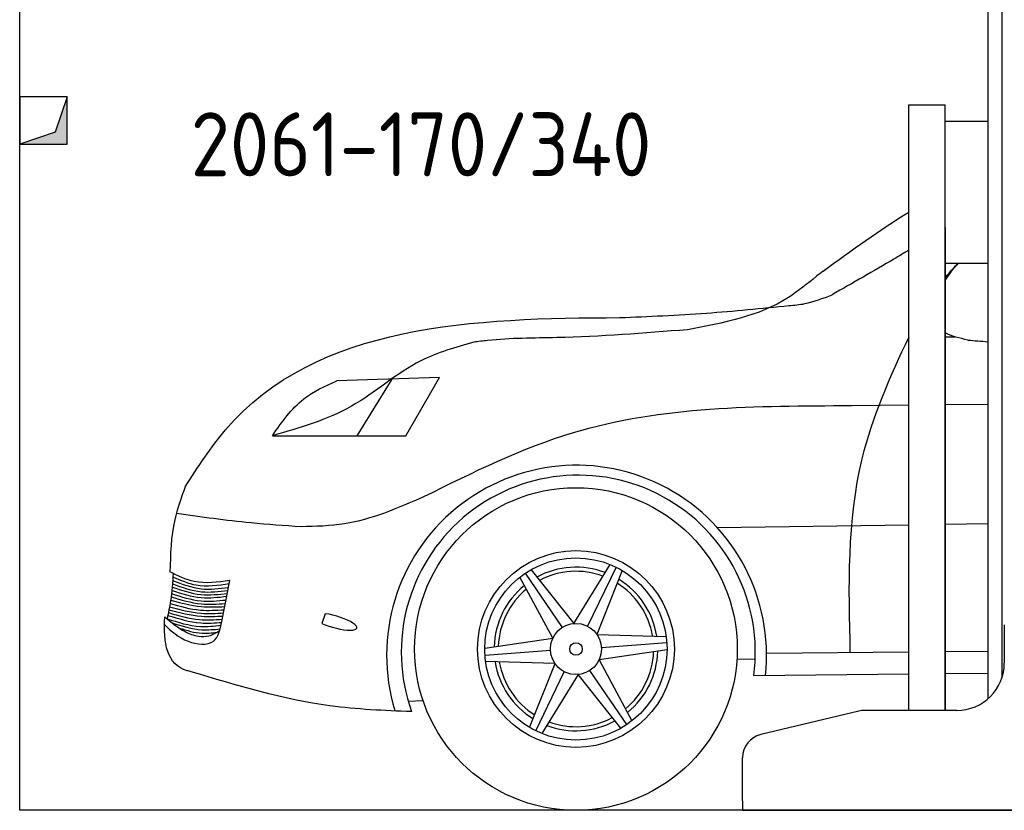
# Model space of a CAD drawing. Header units: millimetres. Extents: x 200 to 5400, y 100 to 3500.
# Tile 1 of 3: x 200 to 2269, y 100 to 1762. Entities that reach past the tile are written whole.
import ezdxf

# ---------------------------------------------------------------- set-up
doc = ezdxf.new("R2010")
doc.units = ezdxf.units.MM
doc.layers.add('breakthrough', color=1, linetype='Continuous')
doc.layers.add('Car', color=10, linetype='Continuous')
doc.styles.get("Standard").update_dxf_attribs({"font": 'ISOCP.SHX'})

msp = doc.modelspace()

# ---------------------------------------------------------------- linework, layer by layer
for p, q in [((2264.1, 3210), (2264.1, 378.8)), ((2234.1, 1810), (2234.1, 334)), ((2068.1, 310), (2068.1, 1583)), ((2068.1, 1583), (2145.1, 1583)), ((2145.1, 310), (2145.1, 1583)), ((2145.1, 1549), (2234.1, 1549)), ((2145.1, 1325), (2145.1, 310)), ((2145.1, 1250), (2234.1, 1250)), ((2269.1, 490), (2269.1, 410)), ((1963.3, 308.6), (1757.4, 259.2)), ((2169.1, 310), (1975, 310)), ((1719.1, 120), (1719.1, 210.6)), ((1719.1, 120), (1719.1, 100)), ((1719.1, 100), (1994.1, 100)), ((1994.1, 100), (3024.1, 100))]:
    msp.add_line(p, q)
msp.add_lwpolyline([(5400, 2700), (5400, 100), (200, 100), (200, 3000)])
for centre, radius, start, end in [((2169.1, 410), 100, 270, 0), ((1975, 260), 50, 90, 103.4957), ((1769.1, 210.6), 50, 103.4957, 180)]:
    msp.add_arc(centre, radius, start, end)
at = {"layer": 'breakthrough'}
for p, q in [((300, 1600), (274.5, 1525.5)), ((300, 1600), (274.5, 1525.5)), ((274.5, 1525.5), (200, 1500))]:
    msp.add_line(p, q, dxfattribs=at)
msp.add_lwpolyline([(200, 1500), (300, 1500), (300, 1600), (200, 1600)], close=True, dxfattribs=at)
msp.add_lwpolyline([(200, 1500), (300, 1500), (300, 1600), (200, 1600)], close=True, dxfattribs=at)
for points in [[(300, 1500), (300, 1600), (274.5, 1525.5)], [(300, 1500), (300, 1600), (274.5, 1525.5)], [(200, 1500), (300, 1500), (274.5, 1525.5)]]:
    msp.add_solid(points, dxfattribs=at)
at = {"layer": 'Car'}
for p, q in [((1082.3, 1009.6), (866.6, 1002.8)), ((982, 1006.4), (908.7, 887.2)), ((1011.2, 887), (1082.3, 1009.6)), ((1947.7, 950.8), (2068.1, 952.1)), ((2145.1, 952.9), (2234.1, 953.9)), ((731, 887.5), (1011.2, 887)), ((1665.7, 694.7), (2068.1, 700.2)), ((2145.1, 701.3), (2234.1, 702.6)), ((1274.7, 605.8), (1364.3, 492.6)), ((1364.3, 492.6), (1440.8, 616.6)), ((1453.3, 611), (1393.4, 486.9)), ((1466.2, 604.1), (1413, 469.9)), ((1320.3, 461.8), (1251.1, 590.1)), ((1262.2, 598.2), (1339.8, 484.2)), ((842.2, 513.3), (834.7, 493)), ((1177.4, 440.9), (1320.3, 461.8)), ((1413, 469.9), (1558.6, 465.6)), ((1177.8, 426.2), (1315.3, 436.4)), ((1560.5, 437.3), (1417.6, 416.4)), ((1560, 452), (1422.6, 441.8)), ((1417.6, 416.4), (1486.7, 288.1)), ((1707.4, 418.5), (1745.6, 418)), ((1769.4, 430.3), (2068.1, 432.9)), ((2145.1, 433.5), (2234.1, 434.3)), ((1324.9, 408.3), (1179.3, 412.6)), ((1271.6, 274.1), (1324.9, 408.3)), ((1475.6, 280.1), (1398.1, 394)), ((1284.6, 267.2), (1344.5, 391.3)), ((1373.6, 385.6), (1297.1, 261.6)), ((1463.2, 272.4), (1373.6, 385.6)), ((1742.6, 383.1), (2068.1, 386.6)), ((2145.1, 387.5), (2234.1, 388.4)), ((1016.3, 329.6), (1047.6, 330.8))]:
    msp.add_line(p, q, dxfattribs=at)
for radius in [339.1, 206.8, 191.5, 53.7, 13.1]:
    msp.add_circle((1368.9, 439.1), radius, dxfattribs=at)
for centre, radius, start, end in [((1370.2, 426.2), 399.2, 353.8405, 196.9845), ((1373.8, 432.5), 372, 352.3726, 199.6209), ((1368.9, 439.1), 172, 69.0618, 118.4533), ((1368.9, 439.1), 163.3, 69.6398, 117.9215), ((1368.9, 439.1), 172, 9.0618, 58.4533), ((1368.9, 439.1), 172, 129.0618, 178.4533), ((1368.9, 439.1), 163.3, 129.6398, 177.9215), ((1368.9, 439.1), 163.3, 9.6398, 57.9215), ((1368.9, 439.1), 163.3, 309.6398, 357.9215), ((1368.9, 439.1), 172, 309.0618, 358.4533), ((1368.9, 439.1), 172, 189.0618, 238.4533), ((1368.9, 439.1), 163.3, 189.6398, 237.9215), ((1368.9, 439.1), 163.3, 249.6398, 297.9215), ((1368.9, 439.1), 172, 249.0618, 298.4533)]:
    msp.add_arc(centre, radius, start, end, dxfattribs=at)
msp.add_ellipse((861.5, 496.5), major_axis=(-46.9, 13.2), ratio=0.255437, start_param=1.034949, end_param=5.206775, dxfattribs=at)
for points in [[(1888.1, 1233.4), (1948, 1278.1), (2007.9, 1319.5), (2068.1, 1357.6)], [(2192.6, 1088.4), (2175.3, 1092.5), (2157.9, 1096.6), (2145.1, 1103.8)], [(2145.1, 1095.3), (2151.8, 1095.4), (2158.6, 1095.4), (2165.3, 1095.5)], [(2192.6, 1088.4), (2206.4, 1087.3), (2220.3, 1086.2), (2234.1, 1085)], [(624.8, 496.7), (630.4, 525.5), (636, 554.4), (641.6, 583.2)]]:
    msp.add_open_spline(points, degree=3, dxfattribs=at)
for points, knots in [([(2068.1, 1277.4), (2057.7, 1271.1), (2004.6, 1239.1), (1950.6, 1208.5), (1907.1, 1183.9)], [78.609975, 78.609975, 78.609975, 78.609975, 114.910988, 264.70194, 264.70194, 264.70194, 264.70194]), ([(2145.1, 1219.7), (2146.9, 1221.9), (2155.4, 1232.3), (2164.4, 1242.4), (2171.8, 1250)], [95.969146, 95.969146, 95.969146, 95.969146, 104.613348, 136.749297, 136.749297, 136.749297, 136.749297]), ([(2145.1, 1213.4), (2146.8, 1216.4), (2155.3, 1230.1), (2164.8, 1241.8), (2172.7, 1250)], [166.720117, 166.720117, 166.720117, 166.720117, 175.593767, 208.839821, 208.839821, 208.839821, 208.839821]), ([(1888.1, 1233.4), (1883.6, 1229.8), (1859.7, 1210.9), (1778.4, 1143), (1678.3, 1124.3), (1603.3, 1110.3)], [0, 0, 0, 0, 17.219123, 91.553213, 314.098964, 314.098964, 314.098964, 314.098964]), ([(1816.6, 1161), (1827.7, 1162), (1859, 1164.7), (1888.3, 1176.4), (1907.1, 1183.9)], [0, 0, 0, 0, 33.503315, 93.838272, 93.838272, 93.838272, 93.838272]), ([(1460.6, 1135.7), (1521.4, 1138.3), (1640.3, 1143.3), (1758.8, 1155.2), (1816.6, 1161)], [0, 0, 0, 0, 182.674626, 356.985827, 356.985827, 356.985827, 356.985827]), ([(547.9, 780.2), (574.8, 821.9), (768.6, 1122.3), (1160, 1134.8), (1460.6, 1135.7)], [0, 0, 0, 0, 146.390785, 1054.506962, 1054.506962, 1054.506962, 1054.506962]), ([(1603.3, 1110.3), (1512, 1103.1), (1372.2, 1092), (1221.8, 1092.8), (1163.9, 1085.3), (1154.2, 1084)], [0, 0, 0, 0, 274.815757, 420.633581, 449.945347, 449.945347, 449.945347, 449.945347]), ([(1154.2, 1084), (1116, 1073.3), (1021.4, 1046.6), (902.6, 936.5), (788.5, 903.9), (731, 887.5)], [0, 0, 0, 0, 117.803172, 292.039075, 469.529804, 469.529804, 469.529804, 469.529804]), ([(2068.1, 1094.5), (2028.4, 1010.9), (1935.8, 801.6), (1941.4, 570.2), (1944.8, 431.8)], [50.678192, 50.678192, 50.678192, 50.678192, 324.815794, 732.898005, 732.898005, 732.898005, 732.898005]), ([(731, 887.5), (750.8, 915.9), (786.1, 966.6), (842, 991.8), (866.6, 1002.8)], [0, 0, 0, 0, 101.655105, 180.962017, 180.962017, 180.962017, 180.962017]), ([(1049.3, 759.5), (1152.6, 810.7), (1432.9, 949.5), (1748.4, 950.3), (1947.7, 950.8)], [0, 0, 0, 0, 342.291517, 928.771581, 928.771581, 928.771581, 928.771581]), ([(547.9, 780.2), (539.6, 757.2), (518.6, 699.7), (516.6, 638.4), (515.8, 601.5)], [0, 0, 0, 0, 73.016764, 182.676184, 182.676184, 182.676184, 182.676184]), ([(791.2, 696.7), (822, 697.5), (911.8, 699.6), (994.8, 735.7), (1049.3, 759.5)], [0, 0, 0, 0, 91.754818, 267.680359, 267.680359, 267.680359, 267.680359]), ([(529.3, 724.5), (581.5, 717.2), (668.5, 705), (756.1, 699.1), (791.2, 696.7)], [0, 0, 0, 0, 157.997988, 263.411111, 263.411111, 263.411111, 263.411111]), ([(641.6, 583.2), (616.2, 579.6), (572, 573.3), (532.5, 593.1), (515.8, 601.5)], [0, 0, 0, 0, 74.852302, 129.82972, 129.82972, 129.82972, 129.82972]), ([(522.4, 598.1), (521.2, 578.8), (519.2, 546.7), (512.4, 515.3), (509.6, 502.8)], [0, 0, 0, 0, 57.926992, 96.305474, 96.305474, 96.305474, 96.305474]), ([(521.5, 583.2), (541.3, 575.6), (579.2, 561), (619.5, 566), (638.8, 568.4)], [0, 0, 0, 0, 62.518363, 119.8399, 119.8399, 119.8399, 119.8399]), ([(522, 590.8), (538.1, 583.7), (575.8, 567.2), (616.9, 573.2), (640.3, 576.6)], [0, 0, 0, 0, 51.934564, 121.328067, 121.328067, 121.328067, 121.328067]), ([(519.8, 562.3), (540.3, 555.5), (577.9, 543), (617.2, 547.8), (635.2, 550)], [0, 0, 0, 0, 63.7357, 117.344084, 117.344084, 117.344084, 117.344084]), ([(520.4, 569.4), (540.4, 562.5), (578.1, 549.4), (617.7, 554), (636.4, 556.1)], [0, 0, 0, 0, 62.505368, 118.037382, 118.037382, 118.037382, 118.037382]), ([(521, 575.9), (541.1, 568.7), (579, 555.1), (618.9, 560.1), (637.6, 562.4)], [0, 0, 0, 0, 63.052537, 118.885608, 118.885608, 118.885608, 118.885608]), ([(517.3, 542.1), (538.6, 536.3), (575.9, 526.1), (614.4, 527.5), (630.9, 528.1)], [0, 0, 0, 0, 65.723643, 115.055173, 115.055173, 115.055173, 115.055173]), ([(518.2, 548.7), (539.1, 542.4), (576.4, 531.2), (615.2, 533.7), (632.2, 534.7)], [0, 0, 0, 0, 64.793005, 115.631626, 115.631626, 115.631626, 115.631626]), ([(519.1, 555.6), (539.6, 548.9), (577, 536.7), (616, 540.4), (633.6, 542.1)], [0, 0, 0, 0, 63.892634, 116.443296, 116.443296, 116.443296, 116.443296]), ([(513.6, 521.6), (536.2, 515.7), (573.5, 505.9), (611.9, 507.6), (627.1, 508.3)], [0, 0, 0, 0, 69.428849, 114.774451, 114.774451, 114.774451, 114.774451]), ([(514.8, 527.7), (536.8, 521.9), (574.1, 512), (612.6, 514), (628.4, 514.8)], [0, 0, 0, 0, 67.664155, 114.833407, 114.833407, 114.833407, 114.833407]), ([(516.1, 534.7), (537.2, 528.8), (574.4, 518.2), (613, 520.7), (629.7, 521.7)], [0, 0, 0, 0, 65.120445, 115.041337, 115.041337, 115.041337, 115.041337]), ([(560, 391.4), (557.3, 392), (509.8, 403.6), (501.3, 451.3), (504.8, 506.9)], [0, 0, 0, 0, 8.283093, 145.106284, 145.106284, 145.106284, 145.106284]), ([(504.1, 490.4), (518.7, 476.9), (546.1, 451.3), (613.9, 443.7), (621.4, 480.1), (624.8, 496.7)], [0, 0, 0, 0, 60.993713, 114.514531, 159.191537, 159.191537, 159.191537, 159.191537]), ([(504.8, 506.9), (518.4, 495.4), (539.5, 477.5), (572.7, 465), (599.4, 465.1), (613.2, 473.6), (620.5, 478.2)], [0, 0, 0, 0, 52.979941, 82.552708, 104.663038, 130.163319, 130.163319, 130.163319, 130.163319]), ([(509.6, 502.8), (532.8, 495.3), (570, 483.3), (608.6, 487.4), (623.2, 488.9)], [0, 0, 0, 0, 71.833281, 115.488804, 115.488804, 115.488804, 115.488804]), ([(511.2, 509.8), (534.1, 502.8), (571.2, 491.4), (609.7, 493.9), (624.5, 494.8)], [0, 0, 0, 0, 71.039343, 115.081007, 115.081007, 115.081007, 115.081007]), ([(512.4, 515.5), (534, 509.2), (571.1, 498.3), (609.6, 500.6), (625.8, 501.6)], [0, 0, 0, 0, 66.795803, 115.008831, 115.008831, 115.008831, 115.008831]), ([(520.4, 493.9), (541.1, 487.4), (574.2, 477), (608.5, 480.1), (621.4, 481.3)], [0, 0, 0, 0, 64.164444, 102.606236, 102.606236, 102.606236, 102.606236]), ([(535.3, 483), (551.1, 478.1), (576.9, 470.1), (603.6, 473), (613.9, 474.1)], [0, 0, 0, 0, 49.032162, 79.87261, 79.87261, 79.87261, 79.87261]), ([(1023.4, 307.6), (965.9, 309.4), (808.3, 316.6), (656.6, 362.3), (560, 391.4)], [33.324731, 33.324731, 33.324731, 33.324731, 205.175867, 505.882261, 505.882261, 505.882261, 505.882261])]:
    msp.add_open_spline(points, degree=3, knots=knots, dxfattribs=at)

# ---------------------------------------------------------------- texts
msp.add_text('2061-170/340', height=134.4).set_placement((559.3, 1432.8))

doc.saveas('drawing.dxf')
